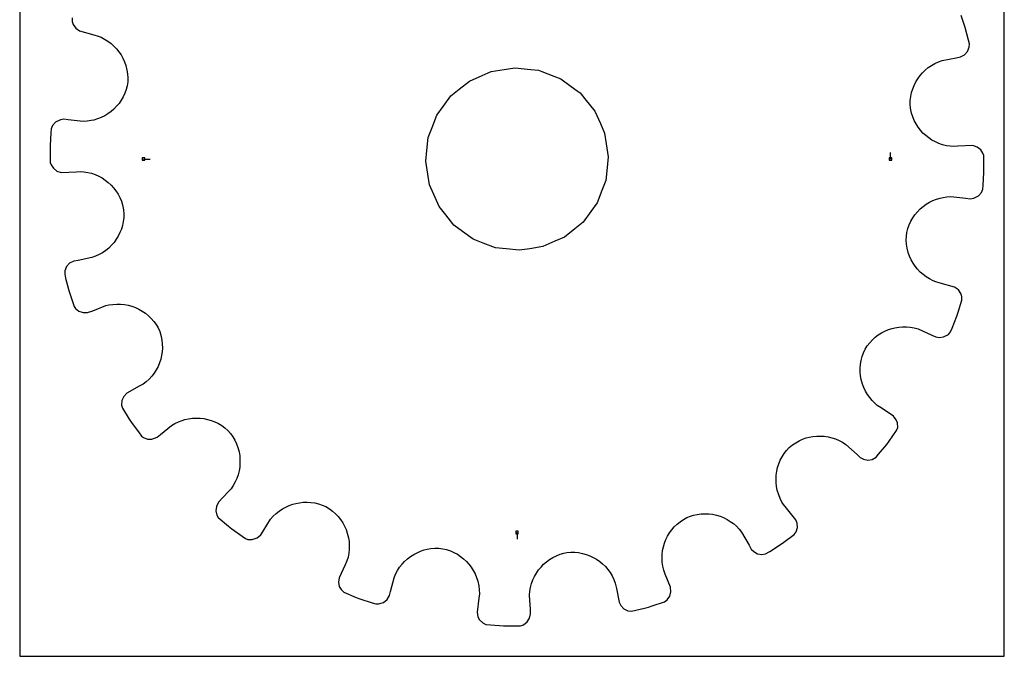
# Model space of a CAD drawing. Extents: x 0 to 216, y 0 to 279.
# Tile 1 of 2: x 0 to 216, y 0 to 140. Entities that reach past the tile are written whole.
import ezdxf

# ---------------------------------------------------------------- set-up
doc = ezdxf.new("R2010")
doc.units = 0

msp = doc.modelspace()

# ---------------------------------------------------------------- linework, layer by layer
at = {"layer": 'annotation', "color": 1}
for p, q in [((190.959435, 109.051908), (190.959435, 110.480658)), ((27.144382, 109.051908), (28.573132, 109.051908)), ((109.051908, 27.144382), (109.051908, 25.715632))]:
    msp.add_line(p, q, dxfattribs=at)
at = {"layer": 'boundary', "color": 5}
for p, q in [((207.338126, 137.87959), (206.440653, 140.54805)), ((11.487747, 139.978734), (11.481042, 139.232808)), ((11.481042, 139.232808), (11.731927, 138.526081)), ((11.731927, 138.526081), (12.284518, 137.725313)), ((12.284518, 137.725313), (13.094319, 137.150969)), ((13.094319, 137.150969), (16.292038, 136.259117)), ((16.292038, 136.259117), (17.222766, 136.019756)), ((17.222766, 136.019756), (17.839619, 135.755565)), ((208.024178, 135.149119), (207.338126, 137.87959)), ((17.839619, 135.755565), (18.614543, 135.361063)), ((18.614543, 135.361063), (19.344194, 134.906059)), ((19.344194, 134.906059), (20.025623, 134.394962)), ((20.025623, 134.394962), (20.656623, 133.831678)), ((208.237609, 134.299665), (208.024178, 135.149119)), ((208.200872, 133.554472), (208.237609, 134.299665)), ((20.656623, 133.831678), (21.234976, 133.220194)), ((21.234976, 133.220194), (21.758286, 132.564464)), ((21.758286, 132.564464), (22.224273, 131.868665)), ((22.224273, 131.868665), (22.630484, 131.13666)), ((206.25765, 131.458581), (207.15471, 131.923915)), ((207.15471, 131.923915), (207.818905, 132.648011)), ((207.818905, 132.648011), (208.200872, 133.554472)), ((22.630484, 131.13666), (22.974585, 130.372546)), ((22.974585, 130.372546), (23.254171, 129.580255)), ((23.254171, 129.580255), (23.513676, 128.569029)), ((199.224561, 129.103659), (199.923697, 129.588218)), ((199.923697, 129.588218), (200.668622, 130.014584)), ((200.668622, 130.014584), (201.455901, 130.379251)), ((201.455901, 130.379251), (202.283934, 130.677897)), ((202.283934, 130.677897), (205.314756, 131.273338)), ((205.314756, 131.273338), (206.25765, 131.458581)), ((23.513676, 128.569029), (23.640747, 127.728248)), ((23.640747, 127.728248), (23.695659, 126.872354)), ((197.424411, 127.340589), (197.972416, 127.975967)), ((197.972416, 127.975967), (198.573365, 128.564831)), ((198.573365, 128.564831), (199.224561, 129.103659)), ((23.676641, 126.005058), (23.580252, 125.131199)), ((23.695659, 126.872354), (23.676641, 126.005058)), ((196.125478, 125.194556), (196.498775, 125.945937)), ((196.498775, 125.945937), (196.932293, 126.662734)), ((196.932293, 126.662734), (197.424411, 127.340589)), ((23.055706, 123.465424), (22.693611, 122.687233)), ((23.352333, 124.281137), (23.055706, 123.465424)), ((23.580252, 125.131199), (23.352333, 124.281137)), ((195.397105, 122.770155), (195.572138, 123.60278)), ((195.572138, 123.60278), (195.815903, 124.412242)), ((195.815903, 124.412242), (196.125478, 125.194556)), ((21.787796, 121.255048), (21.251648, 120.606576)), ((22.269936, 121.949462), (21.787796, 121.255048)), ((22.693611, 122.687233), (22.269936, 121.949462)), ((195.263094, 121.050647), (195.293528, 121.917946)), ((195.308602, 120.171975), (195.263094, 121.050647)), ((195.293528, 121.917946), (195.397105, 122.770155)), ((19.353143, 118.967004), (18.635473, 118.532056)), ((20.030203, 119.4599), (19.353143, 118.967004)), ((20.664677, 120.007099), (20.030203, 119.4599)), ((21.251648, 120.606576), (20.664677, 120.007099)), ((195.546942, 119.113714), (195.308602, 120.171975)), ((195.81257, 118.290978), (195.546942, 119.113714)), ((7.827249, 117.131107), (7.183614, 116.387554)), ((8.919206, 117.654024), (7.827249, 117.131107)), ((9.679682, 117.780093), (8.919206, 117.654024)), ((10.63368, 117.664909), (9.679682, 117.780093)), ((13.908915, 117.301385), (10.63368, 117.664909)), ((14.784211, 117.347548), (13.908915, 117.301385)), ((15.640624, 117.468068), (14.784211, 117.347548)), ((16.28167, 117.601724), (15.640624, 117.468068)), ((17.096241, 117.846498), (16.28167, 117.601724)), ((17.882338, 118.157486), (17.096241, 117.846498)), ((18.635473, 118.532056), (17.882338, 118.157486)), ((196.144592, 117.502632), (195.81257, 118.290978)), ((196.539727, 116.75169), (196.144592, 117.502632)), ((196.994135, 116.041263), (196.539727, 116.75169)), ((6.859221, 114.816192), (6.6675, 112.007266)), ((6.918865, 115.690053), (6.859221, 114.816192)), ((7.183614, 116.387554), (6.918865, 115.690053)), ((197.504966, 115.374093), (196.994135, 116.041263)), ((198.06828, 114.753769), (197.504966, 115.374093)), ((198.680538, 114.183231), (198.06828, 114.753769)), ((199.33876, 113.665378), (198.680538, 114.183231)), ((200.03951, 113.203275), (199.33876, 113.665378)), ((200.778409, 112.800448), (200.03951, 113.203275)), ((201.5525, 112.459826), (200.778409, 112.800448)), ((202.358611, 112.184286), (201.5525, 112.459826)), ((6.6675, 112.007266), (6.676626, 111.131421)), ((6.676626, 111.131421), (6.705963, 108.316122)), ((203.192992, 111.977053), (202.358611, 112.184286)), ((204.051908, 111.841429), (203.192992, 111.977053)), ((204.720204, 111.78074), (204.051908, 111.841429)), ((205.6793, 111.840707), (204.720204, 111.78074)), ((208.996129, 111.980618), (205.6793, 111.840707)), ((209.94409, 111.684562), (208.996129, 111.980618)), ((210.716402, 111.093951), (209.94409, 111.684562)), ((211.226801, 110.330466), (210.716402, 111.093951)), ((211.397854, 109.787695), (211.226801, 110.330466)), ((6.705963, 108.316122), (6.877016, 107.773351)), ((211.42719, 106.972395), (211.397854, 109.787695)), ((6.877016, 107.773351), (7.387415, 107.009866)), ((7.387415, 107.009866), (8.159727, 106.419255)), ((8.159727, 106.419255), (9.107687, 106.123198)), ((9.107687, 106.123198), (12.424517, 106.263109)), ((12.424517, 106.263109), (13.383613, 106.323076)), ((13.383613, 106.323076), (14.051909, 106.262388)), ((14.051909, 106.262388), (14.910825, 106.126763)), ((14.910825, 106.126763), (15.745206, 105.919531)), ((15.745206, 105.919531), (16.551317, 105.643991)), ((211.244596, 103.287625), (211.436317, 106.096551)), ((211.436317, 106.096551), (211.42719, 106.972395)), ((16.551317, 105.643991), (17.325408, 105.303369)), ((17.325408, 105.303369), (18.064307, 104.900541)), ((18.064307, 104.900541), (18.765057, 104.438438)), ((18.765057, 104.438438), (19.423279, 103.920586)), ((19.423279, 103.920586), (20.035536, 103.350048)), ((20.035536, 103.350048), (20.59885, 102.729724)), ((20.59885, 102.729724), (21.109682, 102.062554)), ((21.109682, 102.062554), (21.56409, 101.352127)), ((210.276567, 100.97271), (210.920203, 101.716262)), ((210.920203, 101.716262), (211.184952, 102.413764)), ((211.184952, 102.413764), (211.244596, 103.287625)), ((21.56409, 101.352127), (21.959225, 100.601185)), ((21.959225, 100.601185), (22.291247, 99.812839)), ((22.291247, 99.812839), (22.556875, 98.990102)), ((198.750674, 99.136813), (199.468344, 99.571761)), ((199.468344, 99.571761), (200.221479, 99.946331)), ((200.221479, 99.946331), (201.007576, 100.257319)), ((201.007576, 100.257319), (201.822147, 100.502093)), ((201.822147, 100.502093), (202.463193, 100.635749)), ((202.463193, 100.635749), (203.319605, 100.756268)), ((203.319605, 100.756268), (204.194901, 100.802431)), ((204.194901, 100.802431), (207.470137, 100.438908)), ((207.470137, 100.438908), (208.424135, 100.323724)), ((208.424135, 100.323724), (209.18461, 100.449793)), ((209.18461, 100.449793), (210.276567, 100.97271)), ((22.556875, 98.990102), (22.795215, 97.931842)), ((22.795215, 97.931842), (22.840723, 97.053169)), ((196.316021, 96.848769), (196.852169, 97.49724)), ((196.852169, 97.49724), (197.43914, 98.096717)), ((197.43914, 98.096717), (198.073614, 98.643917)), ((198.073614, 98.643917), (198.750674, 99.136813)), ((22.706711, 95.333662), (22.531679, 94.501037)), ((22.810289, 96.185871), (22.706711, 95.333662)), ((22.840723, 97.053169), (22.810289, 96.185871)), ((195.048111, 94.638393), (195.410206, 95.416584)), ((195.410206, 95.416584), (195.833881, 96.154355)), ((195.833881, 96.154355), (196.316021, 96.848769)), ((21.978338, 92.90926), (21.605042, 92.15788)), ((22.287914, 93.691575), (21.978338, 92.90926)), ((22.531679, 94.501037), (22.287914, 93.691575)), ((194.427176, 92.098759), (194.523565, 92.972617)), ((194.523565, 92.972617), (194.751484, 93.822679)), ((194.751484, 93.822679), (195.048111, 94.638393)), ((20.679407, 90.763228), (20.131401, 90.12785)), ((21.171524, 91.441083), (20.679407, 90.763228)), ((21.605042, 92.15788), (21.171524, 91.441083)), ((194.408158, 91.231463), (194.427176, 92.098759)), ((194.46307, 90.375569), (194.408158, 91.231463)), ((18.879256, 89.000158), (18.18012, 88.515598)), ((19.530452, 89.538986), (18.879256, 89.000158)), ((20.131401, 90.12785), (19.530452, 89.538986)), ((194.590141, 89.534788), (194.46307, 90.375569)), ((194.849646, 88.523562), (194.590141, 89.534788)), ((195.129232, 87.731271), (194.849646, 88.523562)), ((11.846168, 86.645235), (10.949107, 86.179902)), ((12.789061, 86.830478), (11.846168, 86.645235)), ((15.819883, 87.425919), (12.789061, 86.830478)), ((16.647916, 87.724566), (15.819883, 87.425919)), ((17.435195, 88.089232), (16.647916, 87.724566)), ((18.18012, 88.515598), (17.435195, 88.089232)), ((195.473333, 86.967157), (195.129232, 87.731271)), ((195.879544, 86.235152), (195.473333, 86.967157)), ((9.902945, 84.549345), (9.866207, 83.804152)), ((10.284912, 85.455806), (9.902945, 84.549345)), ((10.949107, 86.179902), (10.284912, 85.455806)), ((196.345531, 85.539353), (195.879544, 86.235152)), ((196.868841, 84.883622), (196.345531, 85.539353)), ((197.447194, 84.272139), (196.868841, 84.883622)), ((198.078194, 83.708855), (197.447194, 84.272139)), ((9.866207, 83.804152), (10.079639, 82.954698)), ((10.079639, 82.954698), (10.765691, 80.224227)), ((198.759623, 83.197758), (198.078194, 83.708855)), ((199.489274, 82.742754), (198.759623, 83.197758)), ((200.264199, 82.348251), (199.489274, 82.742754)), ((200.881051, 82.08406), (200.264199, 82.348251)), ((201.811779, 81.8447), (200.881051, 82.08406)), ((10.765691, 80.224227), (11.663164, 77.555767)), ((205.009498, 80.952848), (201.811779, 81.8447)), ((205.819299, 80.378504), (205.009498, 80.952848)), ((206.37189, 79.577736), (205.819299, 80.378504)), ((205.774041, 75.438441), (206.61607, 78.125083)), ((206.622774, 78.871009), (206.37189, 79.577736)), ((206.61607, 78.125083), (206.622774, 78.871009)), ((11.663164, 77.555767), (11.942369, 76.725604)), ((11.942369, 76.725604), (12.272951, 76.262412)), ((12.272951, 76.262412), (12.994413, 75.69383)), ((12.994413, 75.69383), (13.911511, 75.370619)), ((14.904463, 75.382026), (16.036811, 75.757474)), ((16.036811, 75.757474), (18.909097, 76.893435)), ((18.909097, 76.893435), (19.563475, 77.042368)), ((19.563475, 77.042368), (20.422341, 77.178546)), ((20.422341, 77.178546), (21.27986, 77.239216)), ((21.27986, 77.239216), (22.131643, 77.226364)), ((22.131643, 77.226364), (22.973348, 77.141614)), ((22.973348, 77.141614), (23.800785, 76.987064)), ((23.800785, 76.987064), (24.609487, 76.764003)), ((24.609487, 76.764003), (25.395356, 76.474885)), ((25.395356, 76.474885), (26.154258, 76.121567)), ((26.154258, 76.121567), (26.881789, 75.705702)), ((26.881789, 75.705702), (27.573556, 75.228927)), ((13.911511, 75.370619), (14.904463, 75.382026)), ((27.573556, 75.228927), (28.22559, 74.693808)), ((28.22559, 74.693808), (28.833506, 74.101762)), ((28.833506, 74.101762), (29.392801, 73.454314)), ((29.392801, 73.454314), (29.89953, 72.754014)), ((204.461813, 71.990373), (205.512085, 74.602622)), ((205.512085, 74.602622), (205.774041, 75.438441)), ((29.89953, 72.754014), (30.34951, 72.002747)), ((30.34951, 72.002747), (30.693427, 71.194789)), ((188.984145, 70.931022), (189.728123, 71.319472)), ((189.728123, 71.319472), (190.500415, 71.64417)), ((190.500415, 71.64417), (191.296406, 71.903665)), ((191.296406, 71.903665), (191.91951, 72.050142)), ((191.91951, 72.050142), (192.748327, 72.189581)), ((192.748327, 72.189581), (193.589346, 72.259207)), ((193.589346, 72.259207), (194.437872, 72.257391)), ((194.437872, 72.257391), (195.290231, 72.182252)), ((195.290231, 72.182252), (196.142084, 72.032142)), ((196.142084, 72.032142), (196.988798, 71.805544)), ((196.988798, 71.805544), (199.99157, 70.447567)), ((204.135072, 71.177698), (204.461813, 71.990373)), ((30.693427, 71.194789), (31.007427, 70.165423)), ((31.007427, 70.165423), (31.171905, 69.323214)), ((31.171905, 69.323214), (31.262641, 68.477194)), ((186.38511, 68.769546), (186.970191, 69.397578)), ((186.970191, 69.397578), (187.600849, 69.968435)), ((187.600849, 69.968435), (188.274311, 70.479801)), ((188.274311, 70.479801), (188.984145, 70.931022)), ((199.99157, 70.447567), (200.863343, 70.043172)), ((200.863343, 70.043172), (201.625535, 69.928158)), ((201.625535, 69.928158), (202.597382, 70.041392)), ((202.597382, 70.041392), (203.667504, 70.596273)), ((203.667504, 70.596273), (204.135072, 71.177698)), ((31.280987, 67.63192), (31.228193, 66.79205)), ((31.262641, 68.477194), (31.280987, 67.63192)), ((185.010226, 66.545754), (185.371492, 67.347509)), ((185.371492, 67.347509), (185.850843, 68.085542)), ((185.850843, 68.085542), (186.38511, 68.769546)), ((30.914324, 65.146261), (30.655845, 64.349559)), ((31.105624, 65.962164), (30.914324, 65.146261)), ((31.228193, 66.79205), (31.105624, 65.962164)), ((184.372344, 64.057257), (184.511286, 64.896224)), ((184.511286, 64.896224), (184.723508, 65.727296)), ((184.723508, 65.727296), (185.010226, 66.545754)), ((29.941923, 62.830319), (29.488768, 62.11642)), ((30.331352, 63.575996), (29.941923, 62.830319)), ((30.655845, 64.349559), (30.331352, 63.575996)), ((184.305998, 63.214724), (184.372344, 64.057257)), ((184.310351, 62.373489), (184.305998, 63.214724)), ((28.397215, 60.804286), (27.760848, 60.214079)), ((28.973329, 61.43959), (28.397215, 60.804286)), ((29.488768, 62.11642), (28.973329, 61.43959)), ((184.384858, 61.538138), (184.310351, 62.373489)), ((184.528789, 60.712905), (184.384858, 61.538138)), ((184.807353, 59.714886), (184.528789, 60.712905)), ((26.226365, 59.206553), (23.527758, 57.703574)), ((27.065907, 59.674132), (26.226365, 59.206553)), ((27.760848, 60.214079), (27.065907, 59.674132)), ((185.102609, 58.929411), (184.807353, 59.714886)), ((185.463629, 58.16921), (185.102609, 58.929411)), ((22.81837, 56.983636), (22.410396, 56.089866)), ((23.527758, 57.703574), (22.81837, 56.983636)), ((185.889833, 57.438397), (185.463629, 58.16921)), ((186.379815, 56.741773), (185.889833, 57.438397)), ((186.933113, 56.083657), (186.379815, 56.741773)), ((22.410396, 56.089866), (22.327046, 55.109992)), ((22.327046, 55.109992), (22.522687, 54.389967)), ((22.522687, 54.389967), (24.018655, 52.004836)), ((187.548214, 55.468971), (186.933113, 56.083657)), ((188.05299, 55.02727), (187.548214, 55.468971)), ((188.864192, 54.512024), (188.05299, 55.02727)), ((191.629901, 52.675612), (188.864192, 54.512024)), ((24.018655, 52.004836), (24.484053, 51.262817)), ((35.596777, 51.746197), (36.220612, 51.924595)), ((36.220612, 51.924595), (37.047193, 52.103857)), ((37.047193, 52.103857), (37.881749, 52.212177)), ((37.881749, 52.212177), (38.720011, 52.250369)), ((38.720011, 52.250369), (39.556635, 52.218096)), ((39.556635, 52.218096), (40.387628, 52.116635)), ((40.387628, 52.116635), (41.208002, 51.945805)), ((41.208002, 51.945805), (42.013156, 51.706062)), ((192.222857, 51.878935), (191.629901, 52.675612)), ((192.494306, 51.180118), (192.222857, 51.878935)), ((24.484053, 51.262817), (26.162614, 49.002451)), ((30.877812, 48.64378), (33.25853, 50.611716)), ((33.25853, 50.611716), (34.014018, 51.062288)), ((34.014018, 51.062288), (34.794942, 51.440379)), ((34.794942, 51.440379), (35.596777, 51.746197)), ((42.013156, 51.706062), (42.798825, 51.398799)), ((42.798825, 51.398799), (43.559766, 51.023214)), ((43.559766, 51.023214), (44.29176, 50.580529)), ((44.29176, 50.580529), (44.990108, 50.070993)), ((44.990108, 50.070993), (45.650199, 49.495245)), ((192.284139, 49.489675), (192.520868, 50.197162)), ((192.520868, 50.197162), (192.494306, 51.180118)), ((26.162614, 49.002451), (26.684817, 48.299248)), ((26.684817, 48.299248), (27.142108, 47.960603)), ((27.142108, 47.960603), (28.003836, 47.643137)), ((28.003836, 47.643137), (28.975982, 47.619062)), ((28.975982, 47.619062), (30.137167, 48.031551)), ((30.137167, 48.031551), (30.877812, 48.64378)), ((45.650199, 49.495245), (46.227028, 48.833415)), ((46.227028, 48.833415), (46.72869, 48.122484)), ((46.72869, 48.122484), (47.161478, 47.379061)), ((170.902931, 47.260285), (171.679431, 47.608015)), ((171.679431, 47.608015), (172.477525, 47.886665)), ((172.477525, 47.886665), (173.098678, 48.046565)), ((173.098678, 48.046565), (173.922894, 48.203037)), ((173.922894, 48.203037), (174.755904, 48.289761)), ((174.755904, 48.289761), (175.592924, 48.306671)), ((175.592924, 48.306671), (176.42935, 48.253701)), ((176.42935, 48.253701), (177.260444, 48.130501)), ((177.260444, 48.130501), (178.082017, 47.936727)), ((178.082017, 47.936727), (178.888599, 47.672506)), ((178.888599, 47.672506), (179.676238, 47.337497)), ((190.653029, 47.194812), (192.284139, 49.489675)), ((47.161478, 47.379061), (47.525505, 46.608635)), ((47.525505, 46.608635), (47.820546, 45.815665)), ((47.820546, 45.815665), (48.09631, 44.811897)), ((168.157497, 45.153854), (168.748902, 45.804613)), ((168.748902, 45.804613), (169.432641, 46.358442)), ((169.432641, 46.358442), (170.152032, 46.843874)), ((170.152032, 46.843874), (170.902931, 47.260285)), ((179.676238, 47.337497), (180.440042, 46.931495)), ((180.440042, 46.931495), (181.175218, 46.454418)), ((181.175218, 46.454418), (183.611439, 44.235041)), ((188.33939, 44.321083), (190.145588, 46.480876)), ((190.145588, 46.480876), (190.653029, 47.194812)), ((48.09631, 44.811897), (48.23624, 43.984626)), ((48.23624, 43.984626), (48.306412, 43.14983)), ((166.781706, 42.984098), (167.173591, 43.738857)), ((167.173591, 43.738857), (167.632079, 44.463768)), ((167.632079, 44.463768), (168.157497, 45.153854)), ((183.611439, 44.235041), (184.315602, 43.581051)), ((184.315602, 43.581051), (185.004531, 43.236397)), ((185.004531, 43.236397), (185.964051, 43.043583)), ((185.964051, 43.043583), (186.926158, 43.187548)), ((186.926158, 43.187548), (187.777479, 43.649167)), ((187.777479, 43.649167), (188.33939, 44.321083)), ((48.237196, 41.476092), (48.097308, 40.646533)), ((48.306752, 42.312118), (48.237196, 41.476092)), ((48.306412, 43.14983), (48.306752, 42.312118)), ((166.015127, 40.584444), (166.202464, 41.401992)), ((166.202464, 41.401992), (166.458511, 42.203291)), ((166.458511, 42.203291), (166.781706, 42.984098)), ((47.605848, 39.024752), (47.254013, 38.241798)), ((47.88677, 39.827445), (47.605848, 39.024752)), ((48.097308, 40.646533), (47.88677, 39.827445)), ((165.848324, 38.919068), (165.897356, 39.754984)), ((165.869919, 38.080165), (165.848324, 38.919068)), ((165.897356, 39.754984), (166.015127, 40.584444)), ((46.337213, 36.755828), (45.683224, 36.051665)), ((46.831158, 37.483952), (46.337213, 36.755828)), ((47.254013, 38.241798), (46.831158, 37.483952)), ((165.961457, 37.243967), (165.869919, 38.080165)), ((166.123722, 36.414687), (165.961457, 37.243967)), ((45.683224, 36.051665), (43.581052, 33.788215)), ((166.430185, 35.406515), (166.123722, 36.414687)), ((166.753152, 34.609642), (166.430185, 35.406515)), ((167.148442, 33.834754), (166.753152, 34.609642)), ((43.129174, 32.884959), (43.016955, 31.907935)), ((43.581052, 33.788215), (43.129174, 32.884959)), ((57.605793, 32.326659), (58.34449, 32.737727)), ((58.34449, 32.737727), (59.111381, 33.083177)), ((59.111381, 33.083177), (59.902637, 33.362818)), ((59.902637, 33.362818), (60.520643, 33.524674)), ((60.520643, 33.524674), (61.342325, 33.684807)), ((61.342325, 33.684807), (62.175274, 33.775787)), ((62.175274, 33.775787), (63.015114, 33.796786)), ((63.015114, 33.796786), (63.857339, 33.747215)), ((63.857339, 33.747215), (64.697152, 33.625499)), ((64.697152, 33.625499), (65.530098, 33.430666)), ((65.530098, 33.430666), (66.351549, 33.161624)), ((66.351549, 33.161624), (67.157266, 32.818047)), ((67.157266, 32.818047), (67.91042, 32.366715)), ((167.492101, 33.25853), (167.148442, 33.834754)), ((168.104329, 32.517885), (167.492101, 33.25853)), ((170.167048, 29.916878), (168.104329, 32.517885)), ((43.016955, 31.907935), (43.24062, 30.950468)), ((43.24062, 30.950468), (43.552226, 30.474433)), ((43.552226, 30.474433), (45.808961, 28.52014)), ((55.02727, 30.050827), (55.606385, 30.712639)), ((55.606385, 30.712639), (56.232138, 31.313208)), ((56.232138, 31.313208), (56.900321, 31.851801)), ((56.900321, 31.851801), (57.605793, 32.326659)), ((67.91042, 32.366715), (68.607244, 31.845479)), ((68.607244, 31.845479), (69.248557, 31.272456)), ((69.248557, 31.272456), (69.832981, 30.652612)), ((69.832981, 30.652612), (70.358463, 29.989306)), ((145.51891, 30.016758), (146.28218, 30.453029)), ((146.28218, 30.453029), (147.104041, 30.768215)), ((147.104041, 30.768215), (147.740416, 30.950666)), ((147.740416, 30.950666), (148.580762, 31.132877)), ((148.580762, 31.132877), (149.425877, 31.241111)), ((149.425877, 31.241111), (150.271327, 31.276634)), ((150.271327, 31.276634), (151.11248, 31.24072)), ((151.11248, 31.24072), (151.944736, 31.134708)), ((151.944736, 31.134708), (152.763956, 30.959716)), ((152.763956, 30.959716), (153.565214, 30.717177)), ((153.565214, 30.717177), (154.344268, 30.408349)), ((154.344268, 30.408349), (155.096562, 30.034327)), ((45.808961, 28.52014), (46.480876, 27.958229)), ((53.371071, 27.443315), (55.02727, 30.050827)), ((70.358463, 29.989306), (70.823955, 29.288103)), ((70.823955, 29.288103), (71.2273, 28.552227)), ((71.2273, 28.552227), (71.567125, 27.786653)), ((142.991429, 27.735628), (143.54023, 28.378018)), ((143.54023, 28.378018), (144.145729, 28.975209)), ((144.145729, 28.975209), (144.806227, 29.522714)), ((144.806227, 29.522714), (145.51891, 30.016758)), ((155.096562, 30.034327), (155.818001, 29.596293)), ((155.818001, 29.596293), (156.503627, 29.095634)), ((156.503627, 29.095634), (157.148785, 28.533917)), ((157.148785, 28.533917), (157.749692, 27.911847)), ((170.471716, 29.208785), (170.167048, 29.916878)), ((170.248567, 27.284372), (170.526669, 28.227662)), ((170.526669, 28.227662), (170.471716, 29.208785)), ((46.480876, 27.958229), (48.77574, 26.327119)), ((48.77574, 26.327119), (49.489675, 25.819678)), ((50.946879, 25.603209), (52.096338, 25.965409)), ((52.096338, 25.965409), (52.855825, 26.632114)), ((52.855825, 26.632114), (53.371071, 27.443315)), ((71.567125, 27.786653), (71.842092, 26.996285)), ((71.842092, 26.996285), (72.095712, 25.990459)), ((72.095712, 25.990459), (72.218783, 25.157949)), ((141.701214, 25.580491), (142.069681, 26.332758)), ((142.069681, 26.332758), (142.50029, 27.052594)), ((142.50029, 27.052594), (142.991429, 27.735628)), ((157.749692, 27.911847), (158.301565, 27.230804)), ((158.301565, 27.230804), (159.932664, 24.367299)), ((167.544203, 25.006256), (169.804569, 26.684817)), ((169.804569, 26.684817), (170.248567, 27.284372)), ((49.489675, 25.819678), (50.029287, 25.639121)), ((50.029287, 25.639121), (50.946879, 25.603209)), ((72.218783, 25.157949), (72.271783, 24.314283)), ((72.271783, 24.314283), (72.252914, 23.464246)), ((140.98634, 23.172446), (141.157325, 23.996262)), ((141.157325, 23.996262), (141.396587, 24.800262)), ((141.396587, 24.800262), (141.701214, 25.580491)), ((159.932664, 24.367299), (160.400243, 23.527758)), ((164.455868, 22.988085), (166.841, 24.484053)), ((166.841, 24.484053), (167.544203, 25.006256)), ((71.992281, 21.759693), (71.747449, 20.91446)), ((72.160268, 22.611164), (71.992281, 21.759693)), ((72.252914, 23.464246), (72.160268, 22.611164)), ((85.031376, 21.369214), (85.697385, 21.879327)), ((85.697385, 21.879327), (86.402452, 22.331586)), ((86.402452, 22.331586), (87.142838, 22.723471)), ((87.142838, 22.723471), (87.914333, 23.052707)), ((87.914333, 23.052707), (88.713094, 23.316847)), ((88.713094, 23.316847), (89.339814, 23.466972)), ((89.339814, 23.466972), (90.176067, 23.610595)), ((90.176067, 23.610595), (91.028374, 23.682629)), ((91.028374, 23.682629), (91.892964, 23.681153)), ((91.892964, 23.681153), (92.765266, 23.603123)), ((92.765266, 23.603123), (93.620975, 23.406414)), ((93.620975, 23.406414), (94.444838, 23.126091)), ((94.444838, 23.126091), (95.231933, 22.77953)), ((95.231933, 22.77953), (95.979295, 22.370467)), ((95.979295, 22.370467), (96.683997, 21.902199)), ((96.683997, 21.902199), (97.343369, 21.378866)), ((116.202169, 21.227888), (116.922646, 21.668682)), ((116.922646, 21.668682), (117.683067, 22.049613)), ((117.683067, 22.049613), (118.4801, 22.36642)), ((118.4801, 22.36642), (119.310833, 22.616125)), ((119.310833, 22.616125), (119.967641, 22.75272)), ((119.967641, 22.75272), (120.842154, 22.829924)), ((120.842154, 22.829924), (121.712151, 22.81751)), ((121.712151, 22.81751), (122.567941, 22.731288)), ((122.567941, 22.731288), (123.405212, 22.573211)), ((123.405212, 22.573211), (124.220171, 22.345755)), ((124.220171, 22.345755), (125.008927, 22.051795)), ((125.008927, 22.051795), (125.767647, 21.693619)), ((125.767647, 21.693619), (126.492651, 21.27439)), ((140.854422, 21.483215), (140.884618, 22.33337)), ((140.884618, 22.33337), (140.98634, 23.172446)), ((160.400243, 23.527758), (160.949352, 22.986695)), ((160.949352, 22.986695), (161.801874, 22.507201)), ((161.801874, 22.507201), (162.761318, 22.346824)), ((162.761318, 22.346824), (163.543, 22.476265)), ((163.543, 22.476265), (164.455868, 22.988085)), ((71.343054, 20.042687), (70.043172, 17.240474)), ((71.747449, 20.91446), (71.343054, 20.042687)), ((82.839915, 18.795921), (83.309084, 19.514762)), ((83.309084, 19.514762), (83.833224, 20.184552)), ((83.833224, 20.184552), (84.408686, 20.803485)), ((84.408686, 20.803485), (85.031376, 21.369214)), ((97.343369, 21.378866), (97.954472, 20.803955)), ((97.954472, 20.803955), (98.514076, 20.180753)), ((98.514076, 20.180753), (99.019857, 19.513798)), ((99.019857, 19.513798), (99.468555, 18.805764)), ((113.778325, 18.929146), (114.309198, 19.577005)), ((114.309198, 19.577005), (114.892076, 20.178186)), ((114.892076, 20.178186), (115.524049, 20.72972)), ((115.524049, 20.72972), (116.202169, 21.227888)), ((126.492651, 21.27439), (127.179746, 20.796178)), ((127.179746, 20.796178), (127.825203, 20.261433)), ((127.825203, 20.261433), (128.425104, 19.673047)), ((128.425104, 19.673047), (128.975804, 19.033774)), ((140.897321, 20.626201), (140.854422, 21.483215)), ((141.015115, 19.767053), (140.897321, 20.626201)), ((141.210382, 18.909097), (141.015115, 19.767053)), ((82.08406, 17.222766), (82.430442, 18.031522)), ((82.430442, 18.031522), (82.839915, 18.795921)), ((99.468555, 18.805764), (99.857452, 18.061044)), ((99.857452, 18.061044), (100.183527, 17.282768)), ((100.183527, 17.282768), (100.444012, 16.474953)), ((112.529006, 16.740946), (112.884894, 17.507235)), ((112.884894, 17.507235), (113.302324, 18.237612)), ((113.302324, 18.237612), (113.778325, 18.929146)), ((128.975804, 19.033774), (129.473241, 18.346013)), ((129.473241, 18.346013), (129.913415, 17.611953)), ((129.913415, 17.611953), (130.292722, 16.834723)), ((141.563781, 18.015523), (141.210382, 18.909097)), ((142.699741, 15.143238), (141.563781, 18.015523)), ((70.043172, 17.240474), (69.892378, 16.241163)), ((69.892378, 16.241163), (70.087751, 15.27786)), ((70.087751, 15.27786), (70.475609, 14.635998)), ((81.314665, 14.23105), (82.08406, 17.222766)), ((100.444012, 16.474953), (100.67733, 15.441193)), ((100.67733, 15.441193), (100.780827, 14.579823)), ((111.86031, 14.259816), (112.013372, 15.113355)), ((112.013372, 15.113355), (112.237458, 15.941776)), ((112.237458, 15.941776), (112.529006, 16.740946)), ((130.292722, 16.834723), (130.607034, 16.01636)), ((130.607034, 16.01636), (130.86314, 14.876989)), ((142.792666, 14.136949), (142.699741, 15.143238)), ((70.475609, 14.635998), (71.039736, 14.079691)), ((71.039736, 14.079691), (73.789947, 12.918473)), ((80.559224, 12.432148), (81.075305, 13.300322)), ((81.075305, 13.300322), (81.314665, 14.23105)), ((100.809153, 13.700195), (100.693969, 12.746197)), ((100.780827, 14.579823), (100.809153, 13.700195)), ((111.780741, 13.383613), (111.86031, 14.259816)), ((111.973498, 10.300713), (111.780741, 13.383613)), ((130.86314, 14.876989), (131.458581, 11.846167)), ((141.985505, 12.375795), (142.542044, 13.186866)), ((142.542044, 13.186866), (142.792666, 14.136949)), ((73.789947, 12.918473), (74.602622, 12.591732)), ((74.602622, 12.591732), (77.289264, 11.749704)), ((77.289264, 11.749704), (78.125083, 11.487747)), ((78.125083, 11.487747), (78.694014, 11.482634)), ((78.694014, 11.482634), (79.7976, 11.809977)), ((79.7976, 11.809977), (80.559224, 12.432148)), ((100.693969, 12.746197), (100.323724, 9.679682)), ((131.458581, 11.846167), (131.8135, 11.161964)), ((131.8135, 11.161964), (132.476195, 10.442514)), ((137.87959, 10.765691), (138.709752, 11.044896)), ((138.709752, 11.044896), (141.378213, 11.94237)), ((141.378213, 11.94237), (141.985505, 12.375795)), ((100.323724, 9.679682), (100.489013, 8.682621)), ((100.489013, 8.682621), (100.857937, 8.030214)), ((111.810752, 8.355746), (112.033465, 9.341617)), ((112.033465, 9.341617), (111.973498, 10.300713)), ((132.476195, 10.442514), (133.339385, 9.993579)), ((133.339385, 9.993579), (134.122844, 9.874925)), ((134.122844, 9.874925), (137.030135, 10.552259)), ((137.030135, 10.552259), (137.87959, 10.765691)), ((100.857937, 8.030214), (101.539831, 7.336338)), ((101.539831, 7.336338), (102.248259, 6.981685)), ((102.248259, 6.981685), (105.222689, 6.727144)), ((105.222689, 6.727144), (106.096551, 6.6675)), ((106.096551, 6.6675), (108.91185, 6.696836)), ((108.91185, 6.696836), (109.787695, 6.705963)), ((109.787695, 6.705963), (110.499323, 6.930231)), ((110.499323, 6.930231), (111.278941, 7.529645)), ((111.278941, 7.529645), (111.810752, 8.355746))]:
    msp.add_line(p, q, dxfattribs=at)
at = {"layer": 'frame', "color": 5}
for p, q in [((0, 279.4), (0, 0)), ((215.9, 0), (215.9, 279.4)), ((0, 0), (215.9, 0))]:
    msp.add_line(p, q, dxfattribs=at)
at = {"layer": 'hole', "color": 5}
for p, q in [((100.77467, 127.101187), (103.415608, 128.268531)), ((103.415608, 128.268531), (106.268684, 128.7126)), ((106.268684, 128.7126), (108.5813, 129.072549)), ((108.5813, 129.072549), (112.096154, 128.6936)), ((112.096154, 128.6936), (113.77905, 128.512161)), ((113.77905, 128.512161), (114.480987, 128.24054)), ((114.480987, 128.24054), (117.099068, 127.227503)), ((96.385207, 124.343874), (98.634008, 126.154974)), ((98.634008, 126.154974), (100.77467, 127.101187)), ((117.099068, 127.227503), (118.654648, 126.625583)), ((118.654648, 126.625583), (120.921326, 124.969453)), ((94.562399, 122.875852), (96.385207, 124.343874)), ((120.921326, 124.969453), (122.268119, 123.985437)), ((122.268119, 123.985437), (122.875852, 123.541417)), ((122.875852, 123.541417), (123.937546, 122.223137)), ((92.858976, 120.544428), (94.562399, 122.875852)), ((123.937546, 122.223137), (126.090104, 119.55032)), ((91.478234, 118.654648), (92.858976, 120.544428)), ((126.090104, 119.55032), (127.322318, 116.828872)), ((90.436254, 115.961794), (91.478234, 118.654648)), ((127.322318, 116.828872), (128.268531, 114.688209)), ((89.591656, 113.77905), (90.436254, 115.961794)), ((128.268531, 114.688209), (128.62848, 112.375593)), ((89.282147, 110.908268), (89.591656, 113.77905)), ((128.62848, 112.375593), (129.072549, 109.522517)), ((89.031268, 108.5813), (89.282147, 110.908268)), ((27.430132, 109.337658), (26.858632, 109.337658)), ((26.858632, 109.337658), (26.858632, 108.766158)), ((26.858632, 108.766158), (27.430132, 108.766158)), ((27.430132, 108.766158), (27.430132, 109.337658)), ((89.475337, 105.728224), (89.031268, 108.5813)), ((129.072549, 109.522517), (128.82167, 107.195549)), ((191.245185, 109.337658), (190.673685, 109.337658)), ((190.673685, 109.337658), (190.673685, 108.766158)), ((190.673685, 108.766158), (191.245185, 108.766158)), ((191.245185, 108.766158), (191.245185, 109.337658)), ((128.82167, 107.195549), (128.51216, 104.324767)), ((89.835286, 103.415607), (89.475337, 105.728224)), ((128.51216, 104.324767), (127.667563, 102.142023)), ((90.781499, 101.274945), (89.835286, 103.415607)), ((127.667563, 102.142023), (126.625583, 99.449169)), ((91.948843, 98.634008), (90.781499, 101.274945)), ((126.625583, 99.449169), (125.244841, 97.559389)), ((93.416865, 96.8112), (91.948843, 98.634008)), ((125.244841, 97.559389), (123.541418, 95.227965)), ((95.227965, 94.562399), (93.416865, 96.8112)), ((123.541418, 95.227965), (121.718609, 93.759943)), ((97.117745, 93.181657), (95.227965, 94.562399)), ((99.449169, 91.478234), (97.117745, 93.181657)), ((121.718609, 93.759943), (119.469809, 91.948843)), ((101.631913, 90.633637), (99.449169, 91.478234)), ((117.329147, 91.00263), (114.688209, 89.835286)), ((119.469809, 91.948843), (117.329147, 91.00263)), ((104.324767, 89.591656), (101.631913, 90.633637)), ((106.651734, 89.340777), (104.324767, 89.591656)), ((109.522517, 89.031268), (106.651734, 89.340777)), ((111.835133, 89.391217), (109.522517, 89.031268)), ((114.688209, 89.835286), (111.835133, 89.391217)), ((109.337658, 27.430132), (108.766158, 27.430132)), ((108.766158, 27.430132), (108.766158, 26.858632)), ((108.766158, 26.858632), (109.337658, 26.858632)), ((109.337658, 26.858632), (109.337658, 27.430132))]:
    msp.add_line(p, q, dxfattribs=at)

doc.saveas('drawing.dxf')
